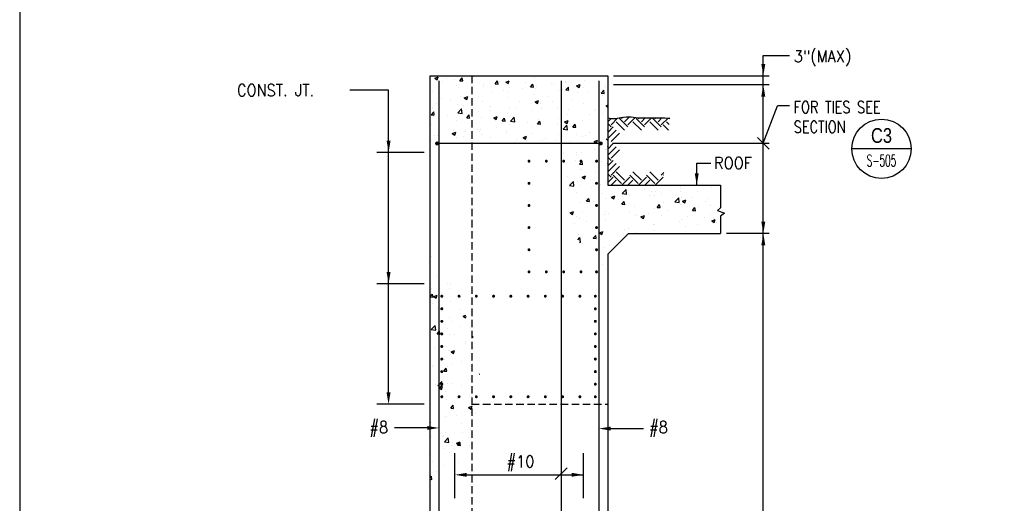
# Model space of a CAD drawing. Header units: inches. Extents: x -9715 to 32893, y -15613 to -1138.
# Tile 80 of 256: x 8929 to 9262, y -8847 to -8683. Entities that reach past the tile are written whole.
import ezdxf
from ezdxf.enums import TextEntityAlignment as Align

# ---------------------------------------------------------------- set-up
doc = ezdxf.new("R2010")
doc.units = ezdxf.units.IN
doc.header["$MEASUREMENT"] = 0
doc.linetypes.add('HIDDEN', pattern=[0.375, 0.25, -0.125])
doc.layers.get('0').update_dxf_attribs({"color": 252})
doc.layers.get('DEFPOINTS').update_dxf_attribs({"color": 11})
for name, color, linetype in [('S-ANNO-SYMB', 2, 'Continuous'), ('S-ANNO-TEXT', 2, 'Continuous'), ('S1', 2, 'Continuous'), ('S3', 4, 'Continuous'), ('S5', 1, 'Continuous'), ('S6', 1, 'Continuous'), ('S7', 2, 'Continuous'), ('S7R', 2, 'Continuous')]:
    doc.layers.add(name, color=color, linetype=linetype)
doc.styles.add('125', font='romans.shx', dxfattribs={"width": 0.8, "height": 2})
doc.styles.add('ROMANS', font='ROMANS.shx', dxfattribs={"width": 0.8})
doc.styles.add('TITTEXTL', font='swiss.ttf', dxfattribs={"width": 0.8})

# ---------------------------------------------------------------- blocks, each defined once
blk = doc.blocks.new('*X209')
at = {"color": 0}
for p, q in [((2799.97, 1901.66), (2803.47, 1903.01)), ((2799.97, 1901.66), (2802.45, 1899.98)), ((2802.45, 1899.98), (2803.47, 1903)), ((2807.37, 1898.65), (2807.37, 1898.65)), ((2811.75, 1900.81), (2811.75, 1900.81)), ((2819.89, 1900.3), (2819.89, 1900.3)), ((2825.29, 1898.97), (2827.7, 1901.85)), ((2825.29, 1898.97), (2828.28, 1898.71)), ((2828.28, 1898.71), (2827.7, 1901.84)), ((2838.45, 1899.68), (2838.45, 1899.68)), ((2838.82, 1902.79), (2838.82, 1902.79)), ((2861.15, 1895.83), (2863.57, 1898.71)), ((2864.15, 1895.57), (2863.57, 1898.71)), ((2865.14, 1898.55), (2865.14, 1898.55)), ((2871.82, 1897.66), (2875.32, 1899)), ((2871.82, 1897.66), (2874.31, 1895.98)), ((2874.31, 1895.98), (2875.32, 1899)), ((2874.83, 1898.55), (2874.83, 1898.55)), ((2891.83, 1897.42), (2891.83, 1897.42)), ((2900.5, 1902.07), (2900.5, 1902.07)), ((2932.18, 1898.45), (2932.18, 1898.45)), ((2932.79, 1897.18), (2932.79, 1897.18)), ((2951.73, 1899.67), (2951.73, 1899.67)), ((2961.34, 1903.46), (2961.34, 1903.46)), ((2795.61, 1895.22), (2795.61, 1895.22)), ((2797.93, 1888.08), (2797.93, 1888.08)), ((2822.3, 1894.09), (2822.3, 1894.09)), ((2823.6, 1891.6), (2823.6, 1891.6)), ((2848.86, 1894.8), (2848.86, 1894.8)), ((2848.99, 1892.96), (2848.99, 1892.96)), ((2857.25, 1887.23), (2857.25, 1887.23)), ((2861.15, 1895.83), (2864.14, 1895.57)), ((2869.76, 1888.88), (2869.76, 1888.88)), ((2873.87, 1888.44), (2873.87, 1888.44)), ((2875.68, 1891.84), (2875.68, 1891.84)), ((2888.7, 1891.37), (2888.7, 1891.37)), ((2897.02, 1892.7), (2899.43, 1895.57)), ((2897.02, 1892.7), (2900.01, 1892.44)), ((2900.01, 1892.43), (2899.43, 1895.57)), ((2902.37, 1890.71), (2902.37, 1890.71)), ((2903.02, 1893.45), (2903.02, 1893.45)), ((2918.52, 1896.3), (2918.52, 1896.3)), ((2920.28, 1895.53), (2920.28, 1895.53)), ((2925.15, 1888.62), (2925.15, 1888.62)), ((2929.06, 1889.58), (2929.06, 1889.58)), ((2932.88, 1889.56), (2933.93, 1890.8)), ((2932.88, 1889.56), (2935.87, 1889.3)), ((2933.93, 1890.8), (2935.29, 1892.43)), ((2935.59, 1890.8), (2935.29, 1892.43)), ((2935.87, 1889.3), (2935.59, 1890.8)), ((2943.68, 1893.65), (2947.18, 1895)), ((2943.68, 1893.65), (2946.17, 1891.98)), ((2944.16, 1887.47), (2944.16, 1887.47)), ((2945.21, 1895.17), (2945.21, 1895.17)), ((2946.17, 1891.97), (2947.18, 1894.99)), ((2951.11, 1892.37), (2951.11, 1892.37)), ((2955.75, 1888.45), (2955.75, 1888.45)), ((2968.74, 1886.42), (2971.15, 1889.29)), ((2971.73, 1886.16), (2971.16, 1889.29)), ((2971.9, 1894.04), (2971.9, 1894.04)), ((2973.32, 1892.48), (2973.32, 1892.48)), ((2806.73, 1880.58), (2806.73, 1880.58)), ((2815.55, 1878.43), (2815.55, 1878.43)), ((2825.67, 1883.07), (2825.67, 1883.07)), ((2829.81, 1881.53), (2833.31, 1882.87)), ((2829.81, 1881.53), (2832.3, 1879.85)), ((2832.3, 1879.85), (2833.31, 1882.87)), ((2844.71, 1883.43), (2844.71, 1883.43)), ((2848.25, 1878.15), (2848.25, 1878.15)), ((2874.22, 1881.9), (2874.22, 1881.9)), ((2885.85, 1877.46), (2885.85, 1877.46)), ((2899.89, 1885.42), (2899.89, 1885.42)), ((2901.67, 1877.53), (2905.17, 1878.87)), ((2901.67, 1877.53), (2904.15, 1875.85)), ((2904.16, 1875.85), (2905.17, 1878.87)), ((2915.01, 1882.47), (2915.01, 1882.47)), ((2919.64, 1877.46), (2919.64, 1877.46)), ((2938.58, 1879.95), (2938.58, 1879.95)), ((2968.74, 1886.42), (2971.73, 1886.16)), ((2970.15, 1884.11), (2970.15, 1884.11)), ((2796.37, 1864.5), (2798.78, 1867.37)), ((2797.32, 1871.43), (2797.32, 1871.43)), ((2799.36, 1864.24), (2798.78, 1867.37)), ((2801.81, 1875.39), (2801.81, 1875.39)), ((2822.99, 1874.95), (2822.99, 1874.95)), ((2823.21, 1866.25), (2827.11, 1870.31)), ((2827.66, 1865.56), (2827.11, 1870.31)), ((2827.53, 1867.45), (2827.53, 1867.45)), ((2828.5, 1874.26), (2828.5, 1874.26)), ((2844.09, 1867.51), (2844.09, 1867.51)), ((2855.19, 1873.14), (2855.19, 1873.14)), ((2856.61, 1869.16), (2856.61, 1869.16)), ((2856.69, 1872.46), (2856.69, 1872.46)), ((2875.55, 1871.65), (2875.55, 1871.65)), ((2881.88, 1872.01), (2881.88, 1872.01)), ((2899.28, 1868.78), (2899.28, 1868.78)), ((2907.12, 1875.81), (2907.12, 1875.81)), ((2908.57, 1870.88), (2908.57, 1870.88)), ((2924.54, 1871.98), (2924.54, 1871.98)), ((2935.26, 1869.75), (2935.26, 1869.75)), ((2950.51, 1875.73), (2950.51, 1875.73)), ((2961.95, 1868.63), (2961.95, 1868.63)), ((2963.26, 1869.97), (2963.26, 1869.97)), ((2973.52, 1873.52), (2975.17, 1874.16)), ((2973.52, 1873.52), (2975.17, 1872.41)), ((2796.37, 1864.5), (2799.36, 1864.24)), ((2798.37, 1862.45), (2798.37, 1862.45)), ((2812.52, 1863.35), (2812.52, 1863.35)), ((2822.39, 1858.31), (2822.39, 1858.31)), ((2823.21, 1866.25), (2827.66, 1865.56)), ((2832.23, 1861.36), (2834.64, 1864.24)), ((2832.23, 1861.36), (2835.22, 1861.1)), ((2835.22, 1861.1), (2834.64, 1864.23)), ((2847.64, 1861.51), (2847.64, 1861.51)), ((2859.66, 1861.4), (2863.16, 1862.74)), ((2859.66, 1861.4), (2862.14, 1859.72)), ((2862.15, 1859.72), (2863.16, 1862.74)), ((2868.09, 1858.23), (2870.5, 1861.1)), ((2868.09, 1858.23), (2871.08, 1857.96)), ((2871.08, 1857.96), (2870.5, 1861.1)), ((2873.61, 1865.26), (2873.61, 1865.26)), ((2876.57, 1857.98), (2880.47, 1862.03)), ((2876.57, 1857.98), (2881.02, 1857.29)), ((2881.02, 1857.28), (2880.47, 1862.03)), ((2903.96, 1855.09), (2906.37, 1857.96)), ((2904.94, 1859.96), (2904.94, 1859.96)), ((2906.95, 1854.82), (2906.37, 1857.96)), ((2906.49, 1857.74), (2906.49, 1857.74)), ((2925.42, 1860.23), (2925.42, 1860.23)), ((2931.51, 1857.4), (2935.01, 1858.74)), ((2931.51, 1857.4), (2934, 1855.72)), ((2934, 1855.72), (2935.02, 1858.74)), ((2934.1, 1864.97), (2934.1, 1864.97)), ((2949.9, 1859.08), (2949.9, 1859.08)), ((2957, 1864.39), (2957, 1864.39)), ((2969.52, 1866.03), (2969.52, 1866.03)), ((2796.71, 1854.79), (2796.71, 1854.79)), ((2818.76, 1848.71), (2818.76, 1848.71)), ((2830.94, 1847.79), (2830.94, 1847.79)), ((2843.46, 1849.44), (2843.46, 1849.44)), ((2845.45, 1847.59), (2845.45, 1847.59)), ((2846.62, 1849.95), (2846.62, 1849.95)), ((2862.39, 1851.93), (2862.39, 1851.93)), ((2873, 1848.61), (2873, 1848.61)), ((2875.78, 1854.96), (2875.78, 1854.96)), ((2893.97, 1856.09), (2893.97, 1856.09)), ((2898.67, 1852.13), (2898.67, 1852.13)), ((2903.96, 1855.09), (2906.94, 1854.83)), ((2923.93, 1855.33), (2923.93, 1855.33)), ((2929.94, 1849.7), (2933.83, 1853.76)), ((2929.94, 1849.7), (2934.38, 1849.01)), ((2934.38, 1849.01), (2933.83, 1853.76)), ((2939.82, 1851.95), (2942.23, 1854.82)), ((2939.82, 1851.95), (2942.81, 1851.69)), ((2942.81, 1851.69), (2942.23, 1854.82)), ((2796.11, 1838.14), (2796.11, 1838.14)), ((2799.36, 1843.63), (2799.36, 1843.63)), ((2802.61, 1843.13), (2802.61, 1843.13)), ((2817.46, 1844.95), (2817.46, 1844.95)), ((2817.65, 1845.27), (2821.15, 1846.62)), ((2817.65, 1845.27), (2820.13, 1843.6)), ((2820.13, 1843.59), (2821.15, 1846.62)), ((2821.78, 1841.66), (2821.78, 1841.66)), ((2829.3, 1842), (2829.3, 1842)), ((2847.03, 1844.86), (2847.03, 1844.86)), ((2856, 1840.87), (2856, 1840.87)), ((2872.14, 1846.46), (2872.14, 1846.46)), ((2882.69, 1839.74), (2882.69, 1839.74)), ((2889.5, 1841.27), (2893, 1842.61)), ((2889.5, 1841.27), (2891.99, 1839.59)), ((2891.99, 1839.59), (2893, 1842.61)), ((2893.33, 1838.02), (2893.33, 1838.02)), ((2898.84, 1845.33), (2898.84, 1845.33)), ((2909.38, 1838.61), (2909.38, 1838.61)), ((2912.27, 1840.51), (2912.27, 1840.51)), ((2923.32, 1838.69), (2923.32, 1838.69)), ((2925.53, 1844.2), (2925.53, 1844.2)), ((2936.07, 1837.49), (2936.07, 1837.49)), ((2943.85, 1844.67), (2943.85, 1844.67)), ((2949.29, 1842.44), (2949.29, 1842.44)), ((2952.22, 1843.08), (2952.22, 1843.08)), ((2956.36, 1846.31), (2956.36, 1846.31)), ((2961.2, 1840.14), (2961.2, 1840.14)), ((2961.36, 1837.26), (2964.86, 1838.61)), ((2961.36, 1837.26), (2963.85, 1835.59)), ((2963.85, 1835.58), (2964.86, 1838.61)), ((2974.96, 1845.96), (2974.96, 1845.96)), ((2880.82, 1836.37), (2880.82, 1836.37)), ((2898.07, 1835.49), (2898.07, 1835.49)), ((2932.04, 1835.14), (2932.04, 1835.14)), ((2962.15, 1829.09), (2962.15, 1829.09)), ((2962.76, 1836.36), (2962.76, 1836.36)), ((2973.18, 1829.16), (2973.18, 1829.16)), ((2974.35, 1829.31), (2974.35, 1829.31)), ((2930.69, 1824.95), (2930.69, 1824.95)), ((2942.27, 1817.66), (2942.27, 1817.66)), ((2943.21, 1826.59), (2943.21, 1826.59)), ((2944.02, 1824.16), (2944.02, 1824.16)), ((2946.76, 1814.34), (2949.17, 1817.21)), ((2948.68, 1825.79), (2948.68, 1825.79)), ((2949.75, 1814.08), (2949.17, 1817.21)), ((2946.76, 1814.34), (2949.74, 1814.08)), ((2948.07, 1809.15), (2948.07, 1809.15)), ((2948.99, 1809.37), (2948.99, 1809.37)), ((2968.96, 1816.53), (2968.96, 1816.53)), ((2973.75, 1812.67), (2973.75, 1812.67)), ((2933.95, 1801.65), (2933.95, 1801.65)), ((2949.19, 1801.01), (2952.69, 1802.35)), ((2949.19, 1801.01), (2951.68, 1799.33)), ((2951.68, 1799.33), (2952.7, 1802.35)), ((2963.11, 1806.66), (2963.11, 1806.66)), ((2935.84, 1789.64), (2935.84, 1789.64)), ((2936.56, 1792.72), (2940.46, 1796.78)), ((2936.56, 1792.72), (2941.01, 1792.03)), ((2941.01, 1792.03), (2940.46, 1796.77)), ((2947.47, 1792.5), (2947.47, 1792.5)), ((2959.22, 1790.98), (2959.22, 1790.98)), ((2967.42, 1793.8), (2967.42, 1793.8)), ((2973.14, 1796.02), (2973.14, 1796.02)), ((2985.92, 1789.85), (2985.92, 1789.85)), ((2989.93, 1784.44), (2993.82, 1788.5)), ((2994.38, 1783.75), (2993.82, 1788.5)), ((3012.61, 1788.73), (3012.61, 1788.73)), ((3039.3, 1787.6), (3039.3, 1787.6)), ((3048.53, 1791.84), (3048.53, 1791.84)), ((3049.43, 1789.85), (3049.43, 1789.85)), ((3080.33, 1790.68), (3080.33, 1790.68)), ((2943.08, 1785.39), (2943.08, 1785.39)), ((2953.69, 1776.73), (2956.1, 1779.6)), ((2956.68, 1776.47), (2956.11, 1779.6)), ((2969.77, 1784.27), (2969.77, 1784.27)), ((2972.53, 1779.38), (2972.53, 1779.38)), ((2979.04, 1780.88), (2982.54, 1782.22)), ((2979.04, 1780.88), (2981.53, 1779.2)), ((2981.53, 1779.2), (2982.54, 1782.22)), ((2985.72, 1778.22), (2985.72, 1778.22)), ((2989.93, 1784.44), (2994.37, 1783.75)), ((2990.21, 1781.83), (2990.21, 1781.83)), ((2996.46, 1783.14), (2996.46, 1783.14)), ((2997.79, 1782.58), (2997.79, 1782.58)), ((3017.3, 1782.38), (3017.3, 1782.38)), ((3019.37, 1786.84), (3019.37, 1786.84)), ((3023.15, 1782.01), (3023.15, 1782.01)), ((3023.76, 1786.33), (3023.76, 1786.33)), ((3029.81, 1784.03), (3029.81, 1784.03)), ((3043.29, 1776.17), (3047.18, 1780.23)), ((3047.74, 1775.47), (3047.18, 1780.22)), ((3048.75, 1786.52), (3048.75, 1786.52)), ((3049.84, 1780.88), (3049.84, 1780.88)), ((3050.89, 1776.87), (3054.4, 1778.22)), ((3053.38, 1775.19), (3054.4, 1778.21)), ((3060.51, 1780.86), (3060.51, 1780.86)), ((3065.99, 1786.47), (3065.99, 1786.47)), ((3076.53, 1779.76), (3076.53, 1779.76)), ((2946.86, 1775.86), (2946.86, 1775.86)), ((2953.69, 1776.73), (2956.68, 1776.47)), ((2954.27, 1774.08), (2954.27, 1774.08)), ((2961.05, 1776.83), (2961.05, 1776.83)), ((2966.78, 1775.73), (2966.78, 1775.73)), ((2989.56, 1773.59), (2991.97, 1776.47)), ((2989.56, 1773.59), (2992.55, 1773.33)), ((2992.55, 1773.33), (2991.97, 1776.46)), ((3002.19, 1770.85), (3002.19, 1770.85)), ((3023.15, 1769.68), (3023.15, 1769.68)), ((3025.42, 1770.46), (3027.83, 1773.33)), ((3025.42, 1770.46), (3028.41, 1770.19)), ((3028.41, 1770.19), (3027.83, 1773.33)), ((3031.35, 1775.86), (3031.35, 1775.86)), ((3043.29, 1776.17), (3047.74, 1775.48)), ((3048.82, 1773.21), (3048.82, 1773.21)), ((3050.89, 1776.87), (3053.38, 1775.19)), ((3061.28, 1767.32), (3063.69, 1770.19)), ((3061.28, 1767.32), (3064.27, 1767.06)), ((3064.27, 1767.05), (3063.69, 1770.19)), ((3067.17, 1770.96), (3067.17, 1770.96)), ((3074.07, 1776.41), (3074.07, 1776.41)), ((3079.69, 1772.61), (3079.69, 1772.61)), ((2937.03, 1764.75), (2940.53, 1766.09)), ((2937.03, 1764.75), (2939.51, 1763.07)), ((2939.52, 1763.07), (2940.53, 1766.09)), ((2943.87, 1760.84), (2943.87, 1760.84)), ((2946.25, 1759.21), (2946.25, 1759.21)), ((2949.28, 1765.57), (2949.28, 1765.57)), ((2971.92, 1762.74), (2971.92, 1762.74)), ((2972.57, 1758.5), (2972.57, 1758.5)), ((2973.03, 1765.85), (2973.03, 1765.85)), ((2975.97, 1764.44), (2975.97, 1764.44)), ((2997.18, 1765.94), (2997.18, 1765.94)), ((3002.66, 1763.31), (3002.66, 1763.31)), ((3004.14, 1762.66), (3004.14, 1762.66)), ((3008.88, 1760.75), (3012.38, 1762.09)), ((3008.88, 1760.75), (3011.37, 1759.07)), ((3011.37, 1759.07), (3012.39, 1762.09)), ((3016.66, 1764.31), (3016.66, 1764.31)), ((3029.35, 1762.18), (3029.35, 1762.18)), ((3035.6, 1766.8), (3035.6, 1766.8)), ((3050.44, 1758.36), (3050.44, 1758.36)), ((3056.04, 1761.06), (3056.04, 1761.06)), ((3073.47, 1759.76), (3073.47, 1759.76)), ((3079.6, 1763.37), (3079.6, 1763.37)), ((3080.74, 1756.74), (3084.24, 1758.08)), ((3082.73, 1759.93), (3082.73, 1759.93)), ((3083.23, 1755.06), (3084.24, 1758.08)), ((2941.11, 1754.36), (2941.11, 1754.36)), ((2953.63, 1756.01), (2953.63, 1756.01)), ((2992.12, 1748.35), (2992.12, 1748.35)), ((2996.57, 1749.29), (2996.57, 1749.29)), ((3021.28, 1753.36), (3021.28, 1753.36)), ((3022.44, 1747.08), (3022.44, 1747.08)), ((3022.54, 1753.04), (3022.54, 1753.04)), ((3048.21, 1756.56), (3048.21, 1756.56)), ((3054.02, 1751.24), (3054.02, 1751.24)), ((3066.54, 1752.88), (3066.54, 1752.88)), ((3080.74, 1756.74), (3083.23, 1755.06)), ((3085.47, 1755.38), (3085.47, 1755.38)), ((2944.78, 1737.39), (2947.09, 1739.8)), ((2945.64, 1742.57), (2945.64, 1742.57)), ((2947.64, 1735.04), (2947.09, 1739.79)), ((2959.41, 1738.78), (2959.41, 1738.78)), ((2960.63, 1739.12), (2963.04, 1741.99)), ((2960.63, 1739.12), (2963.62, 1738.86)), ((2962.97, 1743.35), (2962.97, 1743.35)), ((2963.62, 1738.86), (2963.04, 1741.99)), ((2966.23, 1738.89), (2966.23, 1738.89)), ((2966.87, 1744.62), (2970.37, 1745.96)), ((2966.87, 1744.62), (2969.36, 1742.94)), ((2969.36, 1742.94), (2970.37, 1745.96)), ((2971.31, 1746.09), (2971.31, 1746.09)), ((2990.99, 1742.94), (2990.99, 1742.94)), ((3003.51, 1744.59), (3003.51, 1744.59)), ((2946.54, 1735.22), (2947.64, 1735.05)), ((2950.08, 1733.3), (2950.08, 1733.3)), ((2970.71, 1729.45), (2970.71, 1729.45)), ((2976.77, 1732.17), (2976.77, 1732.17)), ((2970.1, 1712.8), (2970.1, 1712.8))]:
    blk.add_line(p, q, dxfattribs=at)
blk = doc.blocks.new('*X212')
at = {"color": 0}
for p, q in [((2796.14, 1720.24), (2796.14, 1720.24)), ((2801.26, 1699.97), (2801.26, 1699.97)), ((2796.94, 1687.97), (2796.94, 1687.97)), ((2813.09, 1693.56), (2813.09, 1693.56)), ((2815.1, 1688.49), (2815.1, 1688.49)), ((2816.31, 1691.86), (2816.31, 1691.86)), ((2795.19, 1679.59), (2797.6, 1682.46)), ((2795.19, 1679.59), (2798.18, 1679.33)), ((2798.18, 1679.33), (2797.6, 1682.46)), ((2798.83, 1680.11), (2802.33, 1681.46)), ((2798.83, 1680.11), (2801.31, 1678.43)), ((2801.32, 1678.43), (2802.33, 1681.45)), ((2807.04, 1682.74), (2807.04, 1682.74)), ((2797.93, 1672.5), (2797.93, 1672.5)), ((2803.14, 1668.15), (2803.14, 1668.15)), ((2815.7, 1675.22), (2815.7, 1675.22)), ((2815.09, 1658.57), (2815.09, 1658.57)), ((2825.47, 1667.18), (2825.47, 1667.18)), ((2828.67, 1659.98), (2831.51, 1661.07)), ((2828.67, 1659.98), (2831.16, 1658.3)), ((2831.16, 1658.3), (2831.8, 1660.21)), ((2796.37, 1646.6), (2800.26, 1650.66)), ((2800.81, 1645.91), (2800.26, 1650.66)), ((2812.31, 1647.46), (2812.31, 1647.46)), ((2817.02, 1655), (2817.02, 1655)), ((2824.83, 1649.11), (2824.83, 1649.11)), ((2796.37, 1646.6), (2800.81, 1645.91)), ((2802.13, 1641.98), (2804.17, 1644.42)), ((2802.13, 1641.98), (2804.17, 1641.8)), ((2804.17, 1644.42), (2804.54, 1644.85)), ((2804.17, 1641.8), (2805.12, 1641.72)), ((2805.12, 1641.72), (2804.54, 1644.85)), ((2814.48, 1641.93), (2814.48, 1641.93)), ((2820.1, 1641.47), (2820.1, 1641.47)), ((2837.99, 1638.84), (2838.66, 1639.64)), ((2837.99, 1638.84), (2838.95, 1638.76)), ((2799.16, 1627.74), (2799.16, 1627.74)), ((2803.95, 1635.88), (2803.95, 1635.88)), ((2811.68, 1629.39), (2811.68, 1629.39)), ((2830.61, 1631.88), (2830.61, 1631.88)), ((2830.64, 1634.75), (2830.64, 1634.75)), ((2839.13, 1628.48), (2839.13, 1628.48)), ((2813.87, 1625.28), (2813.87, 1625.28)), ((2814.96, 1625.17), (2814.96, 1625.17)), ((2816.51, 1623.72), (2820.01, 1625.07)), ((2816.51, 1623.72), (2818.99, 1622.05)), ((2819, 1622.04), (2820.01, 1625.07)), ((2797.78, 1609.19), (2797.78, 1609.19)), ((2798.52, 1609.67), (2798.52, 1609.67)), ((2810.15, 1616.05), (2810.15, 1616.05)), ((2813.27, 1608.64), (2813.27, 1608.64)), ((2817.46, 1612.16), (2817.46, 1612.16)), ((2826.94, 1614.19), (2826.94, 1614.19)), ((2836.84, 1614.93), (2836.84, 1614.93)), ((2838.52, 1611.84), (2838.52, 1611.84)), ((2809.07, 1604.37), (2811.48, 1607.24)), ((2809.07, 1604.37), (2812.06, 1604.11)), ((2812.06, 1604.11), (2811.48, 1607.24)), ((2844.93, 1601.23), (2845.26, 1601.63)), ((2844.93, 1601.23), (2845.24, 1601.21)), ((2800.41, 1590.5), (2800.41, 1590.5)), ((2802.99, 1589.62), (2804.17, 1590.85)), ((2802.99, 1589.62), (2804.17, 1589.44)), ((2804.17, 1590.85), (2806.89, 1593.68)), ((2804.17, 1589.44), (2807.44, 1588.93)), ((2804.31, 1592.44), (2804.31, 1592.44)), ((2804.34, 1587.47), (2807.84, 1588.81)), ((2804.34, 1587.47), (2806.83, 1585.79)), ((2806.83, 1585.79), (2807.84, 1588.81)), ((2807.44, 1588.93), (2806.89, 1593.68)), ((2812.66, 1591.99), (2812.66, 1591.99)), ((2816.87, 1591.69), (2816.87, 1591.69)), ((2827.1, 1589.38), (2827.1, 1589.38)), ((2835.88, 1596.6), (2835.88, 1596.6)), ((2837.91, 1595.19), (2837.91, 1595.19)), ((2810.96, 1583.79), (2810.96, 1583.79)), ((2835.25, 1578.52), (2835.25, 1578.52)), ((2837.31, 1578.55), (2837.31, 1578.55)), ((2837.65, 1582.66), (2837.65, 1582.66)), ((2812.05, 1575.35), (2812.05, 1575.35)), ((2816, 1566.76), (2818.41, 1569.63)), ((2818.99, 1566.5), (2818.42, 1569.63)), ((2822.73, 1576.88), (2822.73, 1576.88)), ((2834.19, 1567.34), (2837.5, 1568.61)), ((2836.68, 1565.66), (2837.5, 1568.12)), ((2837.5, 1568.61), (2837.69, 1568.68)), ((2837.5, 1568.12), (2837.69, 1568.68)), ((2811.44, 1558.7), (2811.44, 1558.7)), ((2814.81, 1561.86), (2814.81, 1561.86)), ((2816, 1566.76), (2818.99, 1566.5)), ((2817.16, 1563.96), (2817.16, 1563.96)), ((2822.09, 1558.8), (2822.09, 1558.8)), ((2834.19, 1567.34), (2836.67, 1565.66)), ((2836.7, 1561.9), (2836.7, 1561.9)), ((2841.03, 1561.3), (2841.03, 1561.3)), ((2795.17, 1552.36), (2795.68, 1552.55)), ((2795.17, 1551.05), (2795.68, 1552.55)), ((2809.58, 1557.16), (2809.58, 1557.16)), ((2826.79, 1550.88), (2826.79, 1550.88)), ((2796.42, 1537.43), (2796.42, 1537.43)), ((2797.63, 1545.87), (2797.63, 1545.87)), ((2807.42, 1538.41), (2807.42, 1538.41)), ((2808.94, 1539.08), (2808.94, 1539.08)), ((2810.83, 1542.06), (2810.83, 1542.06)), ((2827.88, 1541.58), (2827.88, 1541.58)), ((2836.09, 1545.26), (2836.09, 1545.26)), ((2809.62, 1532.64), (2813.52, 1536.7)), ((2809.62, 1532.64), (2814.07, 1531.95)), ((2814.07, 1531.94), (2813.52, 1536.69)), ((2816.73, 1528.38), (2816.73, 1528.38)), ((2817.96, 1531.7), (2817.96, 1531.7)), ((2822.02, 1531.08), (2825.52, 1532.42)), ((2822.02, 1531.08), (2824.51, 1529.4)), ((2822.94, 1529.15), (2825.35, 1532.02)), ((2822.94, 1529.15), (2825.93, 1528.89)), ((2824.51, 1529.4), (2825.52, 1532.42)), ((2825.93, 1528.89), (2825.35, 1532.02)), ((2834.11, 1537.28), (2834.11, 1537.28)), ((2835.48, 1528.61), (2835.48, 1528.61)), ((2795.79, 1519.36), (2795.79, 1519.36)), ((2810.23, 1525.41), (2810.23, 1525.41)), ((2814.72, 1521.85), (2814.72, 1521.85)), ((2797.47, 1513), (2797.47, 1513)), ((2809.62, 1508.77), (2809.62, 1508.77)), ((2824.16, 1511.87), (2824.16, 1511.87)), ((2795.17, 1496.06), (2796.43, 1497.55)), ((2797.01, 1494.42), (2796.43, 1497.55)), ((2801.57, 1502.13), (2801.57, 1502.13)), ((2795.17, 1494.58), (2797, 1494.42))]:
    blk.add_line(p, q, dxfattribs=at)
blk = doc.blocks.new('Anno_Section_A2')
at = {"color": 0, "linetype": 'ByBlock', "lineweight": -2}
blk.add_line((2.5, 0), (-2.5, 0), dxfattribs=at)
blk.add_circle((0, 0), 2.5, dxfattribs=at)
at = {"color": 0, "linetype": 'ByBlock', "lineweight": -2, "style": 'ROMANS', "width": 0.8}
blk.add_attdef('NUMBER', text='', height=1, dxfattribs=at).set_placement((0, 0.5), align=Align.CENTER)
blk.add_attdef('SHEET', text='', height=0.75, dxfattribs=at).set_placement((0, -0.5), align=Align.TOP_CENTER)

msp = doc.modelspace()

# ---------------------------------------------------------------- linework, layer by layer
at = {"layer": 'DEFPOINTS'}
msp.add_lwpolyline([(8928.87507, -9164.20578), (9888.87507, -9164.20578), (9888.87507, -8508.86178), (8928.87507, -8508.86178)], close=True, dxfattribs=at)
at = {"layer": 'S1', "color": 3}
msp.add_line((9127.5967, -8762.49847), (9127.5967, -8944.38674), dxfattribs=at)
for points in [[(9067.5967, -8934.57278), (9067.5967, -8702.18361), (9127.5967, -8702.18361), (9127.5967, -8739.19924)], [(9070.5967, -8724.98683), (9124.5967, -8724.98683)], [(9127.5967, -8739.19924), (9165.7217, -8739.19924)], [(9127.5967, -8762.49847), (9134.58343, -8755.51174)], [(9134.58343, -8755.51174), (9165.7217, -8755.51174)]]:
    msp.add_lwpolyline(points, dxfattribs=at)
at = {"layer": 'S1', "linetype": 'HIDDEN', "ltscale": 10}
for points in [[(9081.70607, -8702.18361), (9081.70607, -8944.44264)], [(9081.70607, -8813.27736), (9127.5967, -8813.27736)]]:
    msp.add_lwpolyline(points, dxfattribs=at)
at = {"layer": 'S1'}
msp.add_lwpolyline([(9127.5967, -8716.40236, 0.114999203), (9132.08107, -8716.29299, -0.097619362), (9135.5342, -8716.08986, 0.042728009), (9141.7217, -8716.40236, -0.024278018), (9148.61232, -8716.49611, -0.024278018)], format="xyb", dxfattribs=at)
msp.add_lwpolyline([(9165.7217, -8739.19924), (9165.7217, -8746.83986), (9164.70607, -8747.76174), (9167.12795, -8748.60549), (9165.7217, -8749.63674), (9165.7217, -8755.51174)], dxfattribs=at)
at = {"layer": 'S3', "color": 4}
for p, q in [((9070.5967, -8944.54674), (9070.5967, -8703.85028)), ((9124.5967, -8703.85028), (9124.5967, -8944.33914))]:
    msp.add_line(p, q, dxfattribs=at)
msp.add_lwpolyline([(9111.89121, -8703.85028), (9111.89121, -8944.49552)], dxfattribs=at)
at = {"layer": 'S3', "color": 3, "const_width": 0.66667}
for points in [[(9069.59295, -8725.05114, 1), (9070.25962, -8725.05114, 1)], [(9125.60044, -8725.05114, -1), (9124.93377, -8725.05114, -1)]]:
    msp.add_lwpolyline(points, format="xyb", close=True, dxfattribs=at)
at = {"layer": 'S3', "color": 4, "const_width": 0.5}
for points in [[(9100.75295, -8731.04299, 1), (9101.25295, -8731.04299, 1)], [(9106.61232, -8731.04299, 1), (9107.11232, -8731.04299, 1)], [(9112.4717, -8731.04299, 1), (9112.9717, -8731.04299, 1)], [(9118.33107, -8731.04299, 1), (9118.83107, -8731.04299, 1)], [(9123.58307, -8731.04299, 1), (9124.08307, -8731.04299, 1)], [(9100.75295, -8738.53361, 1), (9101.25295, -8738.53361, 1)], [(9123.58307, -8738.53361, 1), (9124.08307, -8738.53361, 1)], [(9100.75295, -8746.02424, 1), (9101.25295, -8746.02424, 1)], [(9123.58307, -8746.02424, 1), (9124.08307, -8746.02424, 1)], [(9100.75295, -8753.51486, 1), (9101.25295, -8753.51486, 1)], [(9123.58307, -8753.51486, 1), (9124.08307, -8753.51486, 1)], [(9100.75295, -8761.00549, 1), (9101.25295, -8761.00549, 1)], [(9123.58307, -8761.00549, 1), (9124.08307, -8761.00549, 1)], [(9100.75295, -8768.49611, 1), (9101.25295, -8768.49611, 1)], [(9106.61232, -8768.49611, 1), (9107.11232, -8768.49611, 1)], [(9112.4717, -8768.49611, 1), (9112.9717, -8768.49611, 1)], [(9118.33107, -8768.49611, 1), (9118.83107, -8768.49611, 1)], [(9123.58307, -8768.49611, 1), (9124.08307, -8768.49611, 1)], [(9071.2842, -8776.73049, 1), (9071.7842, -8776.73049, 1)], [(9077.11753, -8776.73049, 1), (9077.61753, -8776.73049, 1)], [(9082.95086, -8776.73049, 1), (9083.45086, -8776.73049, 1)], [(9088.7842, -8776.73049, 1), (9089.2842, -8776.73049, 1)], [(9094.61753, -8776.73049, 1), (9095.11753, -8776.73049, 1)], [(9100.45086, -8776.73049, 1), (9100.95086, -8776.73049, 1)], [(9106.2842, -8776.73049, 1), (9106.7842, -8776.73049, 1)], [(9112.11753, -8776.73049, 1), (9112.61753, -8776.73049, 1)], [(9117.95086, -8776.73049, 1), (9118.45086, -8776.73049, 1)], [(9123.17682, -8776.73049, 1), (9123.67682, -8776.73049, 1)], [(9071.2842, -8780.98049, 1), (9071.7842, -8780.98049, 1)], [(9123.17682, -8780.98049, 1), (9123.67682, -8780.98049, 1)], [(9071.2842, -8785.23049, 1), (9071.7842, -8785.23049, 1)], [(9123.17682, -8785.23049, 1), (9123.67682, -8785.23049, 1)], [(9071.2842, -8789.48049, 1), (9071.7842, -8789.48049, 1)], [(9123.17682, -8789.48049, 1), (9123.67682, -8789.48049, 1)], [(9071.2842, -8793.73049, 1), (9071.7842, -8793.73049, 1)], [(9123.17682, -8793.73049, 1), (9123.67682, -8793.73049, 1)], [(9071.2842, -8797.98049, 1), (9071.7842, -8797.98049, 1)], [(9123.17682, -8797.98049, 1), (9123.67682, -8797.98049, 1)], [(9071.2842, -8802.23049, 1), (9071.7842, -8802.23049, 1)], [(9071.2842, -8802.23049, 1), (9071.7842, -8802.23049, 1)], [(9123.17682, -8802.23049, 1), (9123.67682, -8802.23049, 1)], [(9071.2842, -8806.48049, 1), (9071.7842, -8806.48049, 1)], [(9123.17682, -8806.48049, 1), (9123.67682, -8806.48049, 1)], [(9071.2842, -8810.73049, 1), (9071.7842, -8810.73049, 1)], [(9077.11753, -8810.73049, 1), (9077.61753, -8810.73049, 1)], [(9082.95086, -8810.73049, 1), (9083.45086, -8810.73049, 1)], [(9088.7842, -8810.73049, 1), (9089.2842, -8810.73049, 1)], [(9094.61753, -8810.73049, 1), (9095.11753, -8810.73049, 1)], [(9100.45086, -8810.73049, 1), (9100.95086, -8810.73049, 1)], [(9106.2842, -8810.73049, 1), (9106.7842, -8810.73049, 1)], [(9112.11753, -8810.73049, 1), (9112.61753, -8810.73049, 1)], [(9117.95086, -8810.73049, 1), (9118.45086, -8810.73049, 1)], [(9123.17682, -8810.73049, 1), (9123.67682, -8810.73049, 1)]]:
    msp.add_lwpolyline(points, format="xyb", close=True, dxfattribs=at)
at = {"layer": 'S3', "color": 2}
for p in [(9071.5342, -8780.98049), (9123.42682, -8780.98049), (9071.5342, -8785.23049), (9123.42682, -8785.23049), (9071.5342, -8793.73049), (9123.42682, -8793.73049), (9071.5342, -8797.98049), (9123.42682, -8797.98049), (9071.5342, -8802.23049), (9123.42682, -8802.23049), (9071.5342, -8806.48049), (9123.42682, -8806.48049)]:
    msp.add_point(p, dxfattribs=at)
at = {"layer": 'S5', "color": 1}
msp.add_line((9157.70588, -8739.19924), (9157.70588, -8731.71803), dxfattribs=at)
msp.add_solid([(9157.03922, -8735.19924), (9158.37255, -8735.19924), (9157.70588, -8739.19924)], dxfattribs=at)
at = {"layer": 'S6', "color": 1}
for p, q in [((9128.7305, -8719.46177), (9127.5967, -8718.32797)), ((9127.66984, -8717.694), (9128.78906, -8716.57477)), ((9128.7305, -8718.75466), (9130.9718, -8716.51336)), ((9133.32669, -8720.52243), (9130.49827, -8717.694)), ((9134.38735, -8719.46177), (9131.55893, -8716.63334)), ((9132.26603, -8716.63334), (9132.75308, -8716.1463)), ((9133.32669, -8717.694), (9134.98845, -8716.03225)), ((9134.38735, -8718.75466), (9136.89246, -8716.24956)), ((9138.98355, -8720.52243), (9136.15512, -8717.694)), ((9140.04421, -8719.46177), (9137.21578, -8716.63334)), ((9137.92289, -8716.63334), (9138.20156, -8716.35467)), ((9138.98355, -8717.694), (9140.25357, -8716.42398)), ((9140.04421, -8718.75466), (9142.41741, -8716.38145)), ((9144.6404, -8720.52243), (9141.81197, -8717.694)), ((9145.70106, -8719.46177), (9142.87263, -8716.63334)), ((9143.57974, -8716.63334), (9143.8532, -8716.35988)), ((9144.6404, -8717.694), (9145.95377, -8716.38063)), ((9145.70106, -8718.75466), (9147.99531, -8716.46041)), ((9148.37746, -8718.60263), (9147.46883, -8717.694)), ((9148.59025, -8716.6941), (9148.52949, -8716.63334)), ((9127.5967, -8721.30268), (9129.43761, -8719.46177)), ((9127.66984, -8720.52243), (9127.5967, -8720.44929)), ((9127.66984, -8723.35086), (9130.49827, -8720.52243)), ((9128.7305, -8724.41152), (9131.55893, -8721.58309)), ((9148.16467, -8720.51116), (9146.40817, -8718.75466)), ((9127.5967, -8724.01188), (9127.10291, -8723.51809)), ((9127.5967, -8726.95953), (9129.43761, -8725.11862)), ((9127.66984, -8726.17928), (9127.5967, -8726.10614)), ((9127.66984, -8729.00771), (9130.49827, -8726.17928)), ((9128.7305, -8730.06837), (9131.55893, -8727.23994)), ((9128.7305, -8730.77548), (9127.5967, -8729.64168)), ((9127.5967, -8732.61639), (9129.43761, -8730.77548)), ((9127.66984, -8731.83614), (9127.5967, -8731.763)), ((9127.66984, -8734.66456), (9130.49827, -8731.83614)), ((9128.7305, -8736.43233), (9127.5967, -8735.29853)), ((9128.7305, -8735.72522), (9131.55893, -8732.8968)), ((9133.32669, -8737.49299), (9130.49827, -8734.66456)), ((9138.98355, -8737.49299), (9136.15512, -8734.66456)), ((9144.6404, -8737.49299), (9141.81197, -8734.66456)), ((9145.70106, -8735.72522), (9146.56469, -8734.86159)), ((9127.5967, -8738.27324), (9129.43761, -8736.43233)), ((9127.66984, -8737.49299), (9127.5967, -8737.41985)), ((9128.79202, -8739.19924), (9130.49827, -8737.49299)), ((9132.26603, -8738.55365), (9129.43761, -8735.72522)), ((9132.32755, -8739.19924), (9135.09446, -8736.43233)), ((9134.44888, -8739.19924), (9136.15512, -8737.49299)), ((9137.92289, -8738.55365), (9135.09446, -8735.72522)), ((9137.98441, -8739.19924), (9140.75131, -8736.43233)), ((9140.10573, -8739.19924), (9141.81197, -8737.49299)), ((9143.57974, -8738.55365), (9140.75131, -8735.72522)), ((9143.64126, -8739.19924), (9146.38723, -8736.45327)), ((9146.46236, -8735.77942), (9146.40817, -8735.72522))]:
    msp.add_line(p, q, dxfattribs=at)
at = {"layer": 'S7', "color": 1}
for p, q in [((9053.54766, -8707.0049), (9040.42965, -8707.0049)), ((9053.54766, -8809.27736), (9053.54766, -8707.0049)), ((9065.5967, -8728.10746), (9049.5967, -8728.10746)), ((9157.70588, -8731.71803), (9162.44708, -8731.71803)), ((9065.5967, -8772.55072), (9049.5967, -8772.55072)), ((9065.5967, -8813.27736), (9049.5967, -8813.27736))]:
    msp.add_line(p, q, dxfattribs=at)
for points in [[(9054.21433, -8724.10746), (9052.88099, -8724.10746), (9053.54766, -8728.10746)], [(9054.21433, -8768.55072), (9052.88099, -8768.55072), (9053.54766, -8772.55072)], [(9054.21433, -8809.27736), (9052.88099, -8809.27736), (9053.54766, -8813.27736)]]:
    msp.add_solid(points, dxfattribs=at)
at = {"layer": 'S7R', "color": 1}
for p, q in [((9180.19111, -8695.32791), (9189.00511, -8695.32791)), ((9180.19111, -8705.18361), (9180.19111, -8695.32791)), ((9129.5967, -8702.18361), (9182.19111, -8702.18361)), ((9182.19111, -8705.18361), (9129.5967, -8705.18361)), ((9180.19111, -8953.75997), (9180.19111, -8705.18361)), ((9180.19111, -8724.98683), (9184.9784, -8712.29958)), ((9189.00511, -8712.29958), (9184.9784, -8712.29958)), ((9129.20607, -8724.98683), (9182.19111, -8724.98683)), ((9182.19111, -8726.98683), (9178.19111, -8722.98683)), ((9182.19111, -8755.51174), (9167.7217, -8755.51174)), ((9066.5967, -8821.29202), (9055.53118, -8821.29202)), ((9128.5967, -8821.4966), (9139.66221, -8821.4966)), ((9075.98732, -8845.08986), (9075.98732, -8829.76174)), ((9119.44045, -8845.08986), (9119.44045, -8829.76174)), ((9113.89121, -8834.76174), (9109.89121, -8838.76174)), ((9079.98732, -8837.13674), (9119.44045, -8837.13674))]:
    msp.add_line(p, q, dxfattribs=at)
for points in [[(9180.85778, -8698.18361), (9179.52445, -8698.18361), (9180.19111, -8702.18361)], [(9179.52445, -8709.18361), (9180.85778, -8709.18361), (9180.19111, -8705.18361)], [(9179.52445, -8751.51174), (9180.85778, -8751.51174), (9180.19111, -8755.51174)], [(9179.52445, -8759.51174), (9180.85778, -8759.51174), (9180.19111, -8755.51174)], [(9066.5967, -8820.62536), (9066.5967, -8821.95869), (9070.5967, -8821.29202)], [(9128.5967, -8820.82994), (9128.5967, -8822.16327), (9124.5967, -8821.4966)], [(9079.98732, -8837.8034), (9079.98732, -8836.47007), (9075.98732, -8837.13674)], [(9115.44045, -8836.47007), (9115.44045, -8837.8034), (9119.44045, -8837.13674)]]:
    msp.add_solid(points, dxfattribs=at)

# ---------------------------------------------------------------- block references
at = {"layer": 'S-ANNO-SYMB'}
ref = msp.add_blockref('Anno_Section_A2', (9220.14571, -8726.86256), dxfattribs=dict(at, xscale=4, yscale=4, zscale=3.999999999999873))
ref.add_attrib('NUMBER', 'C3', dxfattribs={"layer": '0', "color": 0, "linetype": 'ByBlock', "lineweight": -2, "height": 5, "style": 'TITTEXTL', "width": 0.796875}).set_placement((9220.14571, -8724.86256, 83.33333), align=Align.CENTER)
ref.add_attrib('SHEET', 'S-505', dxfattribs={"layer": '0', "color": 0, "linetype": 'ByBlock', "lineweight": -2, "height": 4, "style": 'ROMANS', "width": 0.55}).set_placement((9220.14571, -8728.86256, 83.33333), align=Align.TOP_CENTER)
at = {"layer": 'S6', "color": 1, "xscale": 0.3333333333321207, "yscale": 0.3333333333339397, "zscale": 0.3333333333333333}
for name in ['*X209', '*X212']:
    msp.add_blockref(name, (8135.87219, -9336.82159), dxfattribs=at)

# ---------------------------------------------------------------- texts
at = {"layer": 'S-ANNO-TEXT', "ltscale": 20, "style": '125', "width": 0.9}
for s, p in [('3"(MAX)', (9190.49539, -8697.5585)), ('CONST. JT.', (9002.30838, -8709.04833)), ('ROOF', (9163.56395, -8733.66799)), ('#8', (9047.06819, -8823.01246)), ('#8', (9141.60601, -8823.01246)), ('#10', (9093.4212, -8834.62111))]:
    msp.add_text(s, height=4, dxfattribs=at).set_placement(p)
at = {"layer": 'S-ANNO-TEXT', "insert": (9190.46582, -8710.78222), "char_height": 4.0000002, "width": 37.5428588, "attachment_point": 1, "style": '125'}
msp.add_mtext('FOR TIES SEE SECTION ', dxfattribs=at)

doc.saveas('drawing.dxf')
